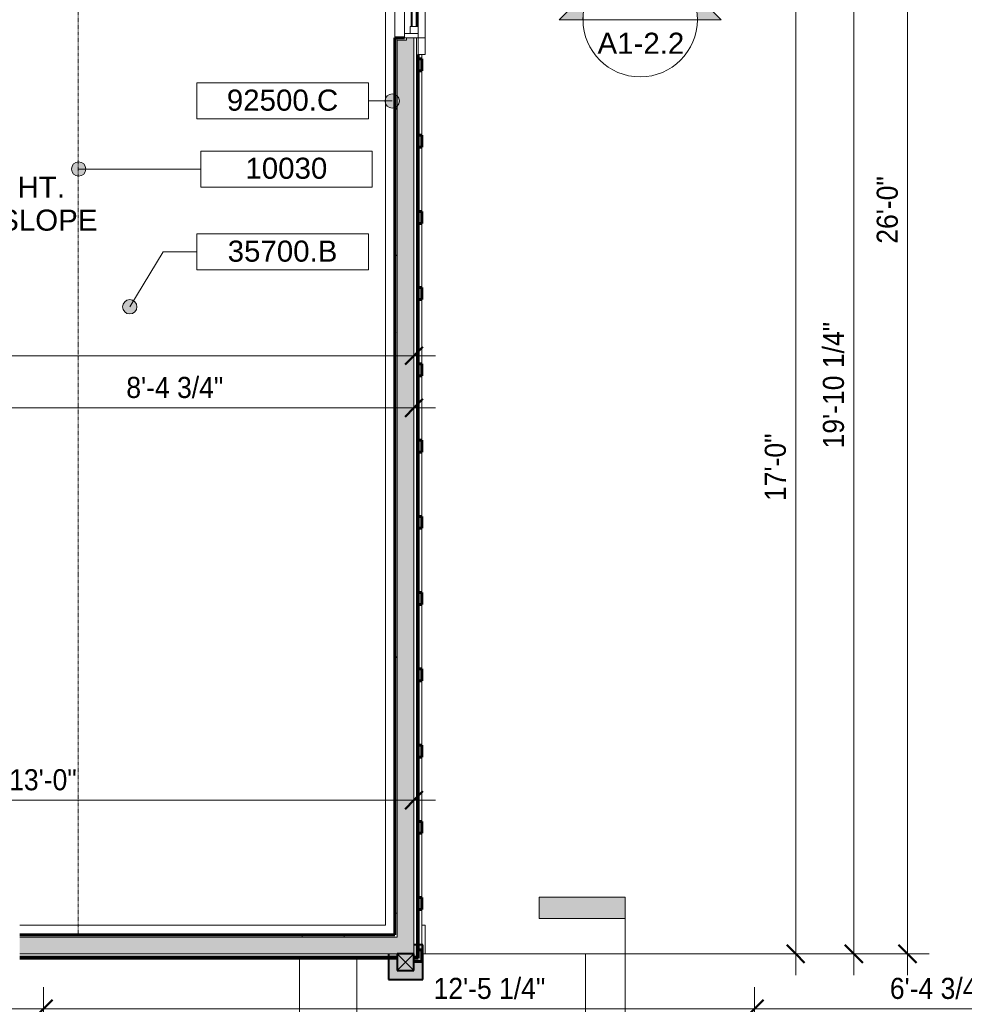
# Model space of a CAD drawing. Header units: inches. Extents: x -655 to 119, y -287 to 603.
# Tile 18 of 22: x -449 to -251, y 181 to 388. Entities that reach past the tile are written whole.
import ezdxf

# ---------------------------------------------------------------- set-up
doc = ezdxf.new("R2010")
doc.units = ezdxf.units.IN
doc.header["$MEASUREMENT"] = 0
doc.linetypes.add('1B Hidden Short', pattern=[0.125, 0.09375, -0.03125])
doc.linetypes.add('3B Center Short', pattern=[0.59375, 0.375, -0.0625, 0.09375, -0.0625])
for name, color, linetype, lineweight in [('A-ANNO-DIMS', 1, 'Continuous', 9), ('A-ANNO-DIMS-48', 1, 'Continuous', 9), ('A-ANNO-NOTE', 2, 'Continuous', 9), ('A-ANNO-SYMB', 6, 'Continuous', 9), ('A-ANNO-TEXT', 2, 'Continuous', 9), ('A-DETL', 5, 'Continuous', 9), ('A-DETL-GENF', 3, 'Continuous', 9), ('A-DETL-MBND', 5, 'Continuous', 9), ('A-FLOR-OTLN', 6, 'Continuous', 18), ('A-GLAZ', 6, 'Continuous', 18), ('A-GLAZ-GLAS', 6, 'Continuous', 40), ('A-WALL', 2, 'Continuous', 18), ('A-WALL-MBNI', 2, 'Continuous', 18), ('A-WALL-PATT', 2, 'Continuous', 60), ('I-WALL', 2, 'Continuous', 18), ('S-COLS', 6, 'Continuous', 9), ('S-FNDN-FTNG', 4, 'Continuous', 18)]:
    doc.layers.add(name, color=color, linetype=linetype, lineweight=lineweight)
doc.styles.add('Arial', font='arial.ttf', dxfattribs={"height": 4.425898})
doc.styles.add('Arial_1', font='arial.ttf', dxfattribs={"width": 0.9, "height": 4.425898})
doc.dimstyles.new('Linear_-_3_32__Arial_2', dxfattribs={"dimscale": 12, "dimtxt": 4.5, "dimasz": 0.3125, "dimexe": 0.375, "dimexo": 0.375, "dimgap": 0.0625, "dimtad": 1, "dimdec": 3, "dimrnd": 0.125, "dimzin": 3, "dimdsep": 46, "dimlunit": 4, "dimtxsty": 'Arial_1', "dimblk1": 'OBLIQUE', "dimblk2": 'OBLIQUE', "dimsah": 1, "dimcen": 0.09, "dimdle": 0.375, "dimazin": 0, "dimtfac": 1, "dimtdec": 3, "dimtix": 1, "dimtmove": 0, "dimatfit": 3, "dimfxl": 1, "dimtvp": 1, "dimfrac": 2, "dimtolj": 1, "dimtzin": 0, "dimarcsym": 2})
doc.dimstyles.new('Linear_-_3_32__Arial_2_1', dxfattribs={"dimscale": 12, "dimtxt": 4.5, "dimasz": 0.1875, "dimexe": 0.375, "dimexo": 0.375, "dimgap": 0.0625, "dimtad": 1, "dimdec": 3, "dimrnd": 0.125, "dimzin": 3, "dimdsep": 46, "dimlunit": 4, "dimtxsty": 'Arial_1', "dimblk1": 'OBLIQUE', "dimblk2": 'OBLIQUE', "dimsah": 1, "dimcen": 0.09, "dimdle": 0.375, "dimazin": 0, "dimtfac": 1, "dimtdec": 3, "dimtix": 1, "dimtmove": 0, "dimatfit": 3, "dimfxl": 1, "dimtvp": 1, "dimfrac": 2, "dimtolj": 1, "dimtzin": 0, "dimarcsym": 2})
doc.dimstyles.new('Linear_-_3_32__Arial_2_2', dxfattribs={"dimscale": 12, "dimtxt": 4.5, "dimasz": 0.1875, "dimexe": 0.375, "dimexo": 0.375, "dimgap": 0.0625, "dimtad": 1, "dimdec": 3, "dimrnd": 0.125, "dimzin": 3, "dimdsep": 46, "dimlunit": 4, "dimtxsty": 'Arial_1', "dimblk1": 'OBLIQUE', "dimblk2": 'OBLIQUE', "dimsah": 1, "dimcen": 0.09, "dimdle": 0.375, "dimazin": 0, "dimtfac": 1, "dimtdec": 3, "dimtix": 1, "dimtmove": 0, "dimatfit": 3, "dimfxl": 1, "dimtvp": 1, "dimfrac": 2, "dimtolj": 1, "dimtzin": 0, "dimarcsym": 2})
doc.dimstyles.new('Linear_-_3_32__Arial_2_3', dxfattribs={"dimscale": 12, "dimtxt": 4.5, "dimasz": 0.3125, "dimexe": 0.375, "dimexo": 0.375, "dimgap": 0.0625, "dimtad": 1, "dimdec": 3, "dimrnd": 0.125, "dimzin": 3, "dimdsep": 46, "dimlunit": 4, "dimtxsty": 'Arial_1', "dimblk1": 'OBLIQUE', "dimblk2": 'OBLIQUE', "dimsah": 1, "dimcen": 0.09, "dimdle": 0.375, "dimazin": 0, "dimtfac": 1, "dimtdec": 3, "dimtix": 1, "dimtmove": 2, "dimatfit": 3, "dimfxl": 1, "dimtvp": 1, "dimfrac": 2, "dimtolj": 1, "dimtzin": 0, "dimarcsym": 2})
pattern_1 = [(0, (0, 0), (15.36, 3.84), [0.634, -10.886, 0.634, -10.886, -61.44]), (0, (0, 0), (15.36, 3.84), [-23.04, 0.634, -22.406, 0.634, -10.886, -26.88]), (0, (0, 0), (15.36, 3.84), [-57.6, 0.634, -7.046, 0.634, -18.566]), (120, (5.76, 1.92), (-11.005538, 11.38215), [0.634, -10.886, 0.634, -10.886, -61.44]), (120, (5.76, 1.92), (-11.005538, 11.38215), [-23.04, 0.634, -22.406, 0.634, -10.886, -26.88]), (120, (5.76, 1.92), (-11.005538, 11.38215), [-57.6, 0.634, -7.046, 0.634, -18.566]), (240, (7.68, 9.6), (-4.354462, -15.22215), [0.634, -10.886, 0.634, -10.886, -61.44]), (240, (7.68, 9.6), (-4.354462, -15.22215), [-23.04, 0.634, -22.406, 0.634, -10.886, -26.88]), (240, (7.68, 9.6), (-4.354462, -15.22215), [-57.6, 0.634, -7.046, 0.634, -18.566])]
pattern_2 = [(45, (0, 0), (-4.00647, 4.00647), []), (135, (0, 0), (-4.00647, -4.00647), [])]

# ---------------------------------------------------------------- blocks, each defined once
blk = doc.blocks.new('Single Casement - 2050CS-2109448-First Floor Plan')
at = {"layer": 'A-GLAZ'}
for p, q in [((-11.75, 3.94), (-15.25, 3.94)), ((-15.25, 3.94), (-15.25, 2.44)), ((-15.25, 2.44), (-11.75, 2.44)), ((-11.75, 2.44), (-11.75, 3.94)), ((-11.75, 3.94), (11.75, 3.94)), ((11.75, 2.44), (-11.75, 2.44)), ((-11.75, 2.44), (-11.75, -0.44)), ((-10.83, -0.44), (-10.83, 2.44)), ((-10.83, 2.44), (-9.38, 2.44)), ((-9.38, 2.44), (-9.38, 0.73)), ((9.37, 2.44), (-0.73, 2.44)), ((10.83, 2.44), (9.37, 2.44)), ((9.37, 2.44), (9.37, 0.73)), ((9.37, 0.73), (9.37, 2.44)), ((10.83, 2.44), (10.83, -0.44)), ((15.25, 3.94), (11.75, 3.94)), ((11.75, 3.94), (11.75, 2.44)), ((11.75, -0.44), (11.75, 2.44)), ((11.75, 2.44), (15.25, 2.44)), ((15.25, 2.44), (15.25, 3.94)), ((-9.38, 0.73), (-10.83, 0.73)), ((9.37, 0.73), (10.83, 0.73)), ((-11.75, -0.44), (11.75, -0.44))]:
    blk.add_line(p, q, dxfattribs=at)
at = {"layer": 'A-GLAZ-GLAS'}
for p, q in [((9.37, 2.13), (-9.38, 2.13)), ((9.37, 1.13), (-9.38, 1.13))]:
    blk.add_line(p, q, dxfattribs=at)
blk = doc.blocks.new('Trus Joist - TimberStrand LSL - Post Column - TimberStrand_ 1_3E _ 3 1_2 x 3 1_2_-2939583-First Floor Plan')
at = {"layer": 'S-COLS', "lineweight": 40}
for p, q in [((1.75, 1.75), (-1.75, 1.75)), ((-1.75, 1.75), (-1.75, -1.75)), ((1.75, -1.75), (1.75, 1.75)), ((-1.75, -1.75), (1.75, -1.75))]:
    blk.add_line(p, q, dxfattribs=at)
blk = doc.blocks.new('Garage Slab Stem Wall - Slab Plan-2085818-First Floor Plan')
at = {"layer": 'A-DETL-MBND'}
for p, q in [((-372.29, 197.83), (-372.29, 429.58)), ((-449.04, 197.83), (-372.29, 197.83))]:
    blk.add_line(p, q, dxfattribs=at)
blk = doc.blocks.new('Garage Slab Steps - Garage Slab Steps-2700828-First Floor Plan')
at = {"layer": 'A-DETL-MBND'}
for p, q in [((-390.29, 164.91), (-390.29, 190.96)), ((-378.29, 190.96), (-378.29, 155.82)), ((-364.66, 191.83), (-330.29, 191.83)), ((-330.29, 134.21), (-330.29, 191.83)), ((-390.29, 162.11), (-390.29, 162.97)), ((-390.29, 149.82), (-390.29, 160.17)), ((-378.29, 155.82), (-378.29, 140.62)), ((-390.29, 134.62), (-390.29, 149.82)), ((-378.29, 140.62), (-378.29, 133.83)), ((-390.29, 133.83), (-390.29, 134.62))]:
    blk.add_line(p, q, dxfattribs=at)
blk = doc.blocks.new('Section - 3_32_ x 3_8_-54337-First Floor Plan')
at = {"layer": 'A-ANNO-SYMB'}
blk.add_hatch(color=256, dxfattribs=at).paths.add_polyline_path([(0, 0.375), (0, 0), (-0.09375, 0), (-0.09375, 0.375)], flags=0)
for p, q in [((0, 0.375), (-0.09375, 0.375)), ((-0.09375, 0.375), (-0.09375, 0)), ((0, 0), (0, 0.375)), ((-0.09375, 0), (0, 0))]:
    blk.add_line(p, q, dxfattribs=at)
blk = doc.blocks.new('Section - Section Head - Filled-22785-First Floor Plan')
at = {"layer": 'A-ANNO-SYMB'}
h = blk.add_hatch(color=256, dxfattribs=at)
edge = h.paths.add_edge_path(flags=0)
edge.add_line((-0.4268, 0.1768), (-0.25, 0.3536))
edge.add_line((-0.25, 0.3536), (-0.25, 0.25))
edge.add_arc((-0.25, 0), 0.25, 90, 135)
h = blk.add_hatch(color=256, dxfattribs=at)
edge = h.paths.add_edge_path(flags=0)
edge.add_arc((-0.25, 0), 0.25, 45, 90)
edge.add_line((-0.25, 0.25), (-0.25, 0.3536))
edge.add_line((-0.25, 0.3536), (-0.0732, 0.1768))
h = blk.add_hatch(color=256, dxfattribs=at)
edge = h.paths.add_edge_path(flags=0)
edge.add_arc((-0.25, 0), 0.2503, 137.9216, 180)
edge.add_line((-0.5003, 0), (-0.6036, 0))
edge.add_line((-0.6036, 0), (-0.4358, 0.1678))
h = blk.add_hatch(color=256, dxfattribs=at)
edge = h.paths.add_edge_path(flags=0)
edge.add_line((-0.0642, 0.1678), (0.1036, 0))
edge.add_line((0.1036, 0), (0.0003, 0))
edge.add_arc((-0.25, 0), 0.2503, 0, 42.0784)
for p, q in [((-0.25, 0.3536), (-0.6036, 0)), ((-0.25, 0.3536), (-0.4268, 0.1768)), ((-0.25, 0.3536), (0.1036, 0)), ((-0.25, 0.25), (-0.25, 0.3536)), ((-0.0732, 0.1768), (-0.25, 0.3536)), ((-0.25, 0.3536), (-0.25, 0.25)), ((-0.4358, 0.1678), (-0.6036, 0)), ((0.1036, 0), (-0.0642, 0.1678)), ((-0.6036, 0), (-0.5003, 0)), ((0.0003, 0), (0.1036, 0)), ((-0.5, 0), (-0.6036, 0)), ((0, 0), (0.1036, 0))]:
    blk.add_line(p, q, dxfattribs=at)
for radius, start, end in [(0.25, 360, 180), (0.25, 90, 135), (0.25, 45, 90), (0.2503, 137.9216, 180), (0.2503, 0, 42.0784), (0.25, 180, 360)]:
    blk.add_arc((-0.25, 0), radius, start, end, dxfattribs=at)
blk = doc.blocks.new('DIMBLOCK18-First Floor Plan')
at = {"layer": 'A-ANNO-DIMS-48', "transparency": 16777216}
for p, q in [((-262.68, 187.33), (-262.68, 508.33)), ((-363.35, 503.83), (-258.18, 503.83)), ((-262.68, 503.83), (-363.35, 503.83)), ((-363.35, 191.83), (-258.18, 191.83)), ((-262.68, 191.83), (-363.35, 191.83))]:
    blk.add_line(p, q, dxfattribs=at)
at = {"layer": 'A-ANNO-DIMS-48', "lineweight": 50, "transparency": 16777216}
for p, q in [((-262.68, 503.83), (-264.56, 505.71)), ((-262.68, 503.83), (-260.81, 501.96)), ((-262.68, 191.83), (-264.56, 193.71)), ((-262.68, 191.83), (-260.81, 189.96))]:
    blk.add_line(p, q, dxfattribs=at)
at = {"layer": 'A-ANNO-DIMS-48', "color": 0, "transparency": 16777216, "insert": (-269.17, 340.87), "char_height": 4.426, "width": 16.6985, "attachment_point": 1, "rotation": 90, "line_spacing_factor": 0.938532, "style": 'Arial_1'}
blk.add_mtext('26\'-0"', dxfattribs=at)
blk = doc.blocks.new('_Oblique')
at = {"color": 0, "linetype": 'ByBlock', "lineweight": -2}
blk.add_line((-0.5, -0.5), (0.5, 0.5), dxfattribs=at)
blk = doc.blocks.new('DIMBLOCK19-First Floor Plan')
at = {"layer": 'A-ANNO-DIMS-48', "lineweight": 50, "transparency": 16777216}
for p, q in [((-286.17, 395.83), (-287.3, 396.96)), ((-286.17, 395.83), (-285.05, 394.71)), ((-286.17, 191.83), (-288.05, 193.71)), ((-286.17, 191.83), (-284.3, 189.96))]:
    blk.add_line(p, q, dxfattribs=at)
at = {"layer": 'A-ANNO-DIMS-48', "transparency": 16777216}
for p, q in [((-359.41, 395.83), (-281.67, 395.83)), ((-286.17, 187.33), (-286.17, 395.83)), ((-363.35, 191.83), (-281.67, 191.83)), ((-286.17, 191.83), (-363.35, 191.83))]:
    blk.add_line(p, q, dxfattribs=at)
at = {"layer": 'A-ANNO-DIMS-48', "linetype": '3B Center Short', "transparency": 16777216}
blk.add_line((-286.17, 395.83), (-359.41, 395.83), dxfattribs=at)
at = {"layer": 'A-ANNO-DIMS-48', "color": 0, "transparency": 16777216, "insert": (-292.66, 286.87), "char_height": 4.426, "width": 16.6985, "attachment_point": 1, "rotation": 90, "line_spacing_factor": 0.938532, "style": 'Arial_1'}
blk.add_mtext('17\'-0"', dxfattribs=at)
blk = doc.blocks.new('DIMBLOCK26-First Floor Plan')
at = {"layer": 'A-ANNO-DIMS-48', "transparency": 16777216}
for p, q in [((-467.04, 166.42), (-467.04, 310.93)), ((-366.29, 304.59), (-366.29, 310.93)), ((-467.04, 306.43), (-361.79, 306.43)), ((-366.29, 306.43), (-366.29, 304.59))]:
    blk.add_line(p, q, dxfattribs=at)
at = {"layer": 'A-ANNO-DIMS-48', "lineweight": 50, "transparency": 16777216}
for p, q in [((-366.29, 306.43), (-364.41, 308.31)), ((-467.04, 306.43), (-468.16, 305.31)), ((-467.04, 306.43), (-465.91, 307.56)), ((-366.29, 306.43), (-368.16, 304.56))]:
    blk.add_line(p, q, dxfattribs=at)
at = {"layer": 'A-ANNO-DIMS-48', "linetype": '3B Center Short', "transparency": 16777216}
blk.add_line((-467.04, 306.43), (-467.04, 166.42), dxfattribs=at)
at = {"layer": 'A-ANNO-DIMS-48', "color": 0, "transparency": 16777216, "insert": (-426.66, 312.92), "char_height": 4.426, "width": 24.0092, "attachment_point": 1, "line_spacing_factor": 0.938532, "style": 'Arial_1'}
blk.add_mtext('8\'-4 3/4"', dxfattribs=at)
blk = doc.blocks.new('DIMBLOCK27-First Floor Plan')
at = {"layer": 'A-ANNO-DIMS-48', "transparency": 16777216}
for p, q in [((-597.04, 315.52), (-597.04, 321.87)), ((-366.29, 315.52), (-366.29, 321.87)), ((-601.54, 317.37), (-361.79, 317.37)), ((-597.04, 317.37), (-597.04, 315.52)), ((-366.29, 317.37), (-366.29, 315.52))]:
    blk.add_line(p, q, dxfattribs=at)
at = {"layer": 'A-ANNO-DIMS-48', "lineweight": 50, "transparency": 16777216}
for p, q in [((-597.04, 317.37), (-595.16, 319.24)), ((-366.29, 317.37), (-364.41, 319.24)), ((-597.04, 317.37), (-598.91, 315.49)), ((-366.29, 317.37), (-368.16, 315.49))]:
    blk.add_line(p, q, dxfattribs=at)
at = {"layer": 'A-ANNO-DIMS-48', "color": 0, "transparency": 16777216, "insert": (-493.19, 323.86), "char_height": 4.426, "width": 27.6646, "attachment_point": 1, "line_spacing_factor": 0.938532, "style": 'Arial_1'}
blk.add_mtext('19\'-2 3/4"', dxfattribs=at)
blk = doc.blocks.new('DIMBLOCK34-First Floor Plan')
at = {"layer": 'A-ANNO-DIMS-48', "transparency": 16777216}
for p, q in [((-522.29, 131.89), (-522.29, 184.81)), ((-444.04, 131.89), (-444.04, 184.81)), ((-526.79, 180.31), (-444.04, 180.31)), ((-522.29, 180.31), (-522.29, 131.89)), ((-444.04, 180.31), (-444.04, 131.89))]:
    blk.add_line(p, q, dxfattribs=at)
at = {"layer": 'A-ANNO-DIMS-48', "lineweight": 50, "transparency": 16777216}
for p, q in [((-522.29, 180.31), (-520.41, 182.18)), ((-444.04, 180.31), (-442.16, 182.18)), ((-522.29, 180.31), (-524.16, 178.43)), ((-444.04, 180.31), (-445.91, 178.43))]:
    blk.add_line(p, q, dxfattribs=at)
at = {"layer": 'A-ANNO-DIMS-48', "color": 0, "transparency": 16777216, "insert": (-494.34, 186.8), "char_height": 4.426, "width": 24.0092, "attachment_point": 1, "line_spacing_factor": 0.938532, "style": 'Arial_1'}
blk.add_mtext('6\'-6 1/4"', dxfattribs=at)
blk = doc.blocks.new('DIMBLOCK35-First Floor Plan')
at = {"layer": 'A-ANNO-DIMS-48', "transparency": 16777216}
for p, q in [((-444.04, 131.89), (-444.04, 184.81)), ((-294.79, 131.89), (-294.79, 184.81)), ((-444.04, 180.31), (-294.79, 180.31)), ((-444.04, 180.31), (-444.04, 131.89)), ((-294.79, 180.31), (-294.79, 131.89))]:
    blk.add_line(p, q, dxfattribs=at)
at = {"layer": 'A-ANNO-DIMS-48', "lineweight": 50, "transparency": 16777216}
for p, q in [((-444.04, 180.31), (-442.16, 182.18)), ((-294.79, 180.31), (-292.91, 182.18)), ((-444.04, 180.31), (-445.91, 178.43)), ((-294.79, 180.31), (-296.66, 178.43))]:
    blk.add_line(p, q, dxfattribs=at)
at = {"layer": 'A-ANNO-DIMS-48', "color": 0, "transparency": 16777216, "insert": (-362.17, 186.8), "char_height": 4.426, "width": 27.6646, "attachment_point": 1, "line_spacing_factor": 0.938532, "style": 'Arial_1'}
blk.add_mtext('12\'-5 1/4"', dxfattribs=at)
blk = doc.blocks.new('DIMBLOCK36-First Floor Plan')
at = {"layer": 'A-ANNO-DIMS-48', "transparency": 16777216}
for p, q in [((-294.79, 131.89), (-294.79, 184.81)), ((-218.04, 131.89), (-218.04, 184.81)), ((-294.79, 180.31), (-218.04, 180.31)), ((-294.79, 180.31), (-294.79, 131.89)), ((-218.04, 180.31), (-218.04, 131.89))]:
    blk.add_line(p, q, dxfattribs=at)
at = {"layer": 'A-ANNO-DIMS-48', "lineweight": 50, "transparency": 16777216}
for p, q in [((-294.79, 180.31), (-292.91, 182.18)), ((-218.04, 180.31), (-216.16, 182.18)), ((-294.79, 180.31), (-296.66, 178.43)), ((-218.04, 180.31), (-219.91, 178.43))]:
    blk.add_line(p, q, dxfattribs=at)
at = {"layer": 'A-ANNO-DIMS-48', "color": 0, "transparency": 16777216, "insert": (-266.41, 186.8), "char_height": 4.426, "width": 24.0092, "attachment_point": 1, "line_spacing_factor": 0.938532, "style": 'Arial_1'}
blk.add_mtext('6\'-4 3/4"', dxfattribs=at)
blk = doc.blocks.new('DIMBLOCK72-First Floor Plan')
at = {"layer": 'A-ANNO-DIMS-48', "transparency": 16777216}
for p, q in [((-522.29, 196.33), (-522.29, 228.6)), ((-366.29, 196.33), (-366.29, 228.6)), ((-526.79, 224.1), (-361.79, 224.1)), ((-522.29, 224.1), (-522.29, 196.33)), ((-366.29, 224.1), (-366.29, 196.33))]:
    blk.add_line(p, q, dxfattribs=at)
at = {"layer": 'A-ANNO-DIMS-48', "lineweight": 50, "transparency": 16777216}
for p, q in [((-522.29, 224.1), (-520.41, 225.97)), ((-366.29, 224.1), (-364.41, 225.97)), ((-522.29, 224.1), (-524.16, 222.22)), ((-366.29, 224.1), (-368.16, 222.22))]:
    blk.add_line(p, q, dxfattribs=at)
at = {"layer": 'A-ANNO-DIMS-48', "color": 0, "transparency": 16777216, "insert": (-451.24, 230.59), "char_height": 4.426, "width": 16.6985, "attachment_point": 1, "line_spacing_factor": 0.938532, "style": 'Arial_1'}
blk.add_mtext('13\'-0"', dxfattribs=at)
blk = doc.blocks.new('DIMBLOCK84-First Floor Plan')
at = {"layer": 'A-ANNO-DIMS-48', "lineweight": 50, "transparency": 16777216}
for p, q in [((-273.97, 430.08), (-275.85, 431.96)), ((-273.97, 430.08), (-272.1, 428.21)), ((-273.97, 191.83), (-275.85, 193.71)), ((-273.97, 191.83), (-272.1, 189.96))]:
    blk.add_line(p, q, dxfattribs=at)
at = {"layer": 'A-ANNO-DIMS-48', "transparency": 16777216}
for p, q in [((-363.35, 430.08), (-269.47, 430.08)), ((-273.97, 430.08), (-363.35, 430.08)), ((-273.97, 187.33), (-273.97, 430.08)), ((-363.35, 191.83), (-269.47, 191.83)), ((-273.97, 191.83), (-363.35, 191.83))]:
    blk.add_line(p, q, dxfattribs=at)
at = {"layer": 'A-ANNO-DIMS-48', "color": 0, "transparency": 16777216, "insert": (-280.47, 297.91), "char_height": 4.4259, "width": 31.32, "attachment_point": 1, "rotation": 90, "line_spacing_factor": 0.938532, "style": 'Arial_1'}
blk.add_mtext('19\'-10 1/4"', dxfattribs=at)
blk = doc.blocks.new('Keynote Tag - Keynote Number - Boxed - Small-135510-First Floor Plan')
at = {"layer": 'A-ANNO-NOTE'}
for p, q in [((-0.375, -0.0792), (-0.375, 0.0781)), ((-0.375, 0.0781), (0.375, 0.0781)), ((0.375, 0.0781), (0.375, -0.0792)), ((-0.375, -0.0792), (0.375, -0.0792))]:
    blk.add_line(p, q, dxfattribs=at)

msp = doc.modelspace()

# ---------------------------------------------------------------- hatches: boundary and pattern name
at = {"layer": 'A-ANNO-NOTE'}
h = msp.add_hatch(color=256, dxfattribs=at)
edge = h.paths.add_edge_path(flags=0)
edge.add_arc((-370.852, 370.83), 1.5, 0, 360)
h = msp.add_hatch(color=256, dxfattribs=at)
edge = h.paths.add_edge_path(flags=0)
edge.add_arc((-436.6623, 356.539), 1.5, 0, 360)
h = msp.add_hatch(color=256, dxfattribs=at)
edge = h.paths.add_edge_path(flags=0)
edge.add_arc((-425.9368, 327.6315), 1.5, 0, 360)
at = {"layer": 'A-DETL-GENF'}
msp.add_hatch(color=9, dxfattribs=at).paths.add_polyline_path([(-364.6611, 186.4571), (-364.4111, 186.4571), (-364.4111, 193.7071), (-366.2861, 193.7071), (-366.2861, 191.8321), (-371.6611, 191.8234), (-371.6611, 186.4571), (-365.4111, 186.4571)], flags=0)
at = {"layer": 'A-WALL-PATT'}
h = msp.add_hatch(color=256, dxfattribs=at)
h.paths.add_polyline_path([(-367.8486, 191.8321), (-366.2861, 191.8321), (-366.2861, 384.0821), (-367.8486, 384.0821), (-367.8486, 383.5821), (-369.7861, 383.5821), (-369.7861, 191.8321)], flags=0)
h.paths.add_polyline_path([(-367.8486, 407.5821), (-366.2861, 407.5821), (-366.2861, 456.0821), (-367.8486, 456.0821), (-367.8486, 455.5821), (-369.7861, 455.5821), (-369.7861, 408.0821), (-367.8486, 408.0821)], flags=0)
h.paths.add_polyline_path([(-367.8486, 479.5821), (-366.2861, 479.5821), (-366.2985, 500.3321), (-369.7861, 500.3321), (-369.7861, 480.0821), (-367.8486, 480.0821)], flags=0)
at = {"layer": 'A-WALL-PATT', "lineweight": 9}
h = msp.add_hatch(dxfattribs=at)
h.set_pattern_fill('FP_1', color=256, style=0, pattern_type=2)
h.set_pattern_definition(pattern_1)
h.paths.add_polyline_path([(-369.7861, 195.3321), (-369.7861, 383.5821), (-367.8486, 383.5821), (-367.8486, 384.0821), (-370.2861, 384.0821), (-370.2861, 195.3321)], flags=0)
h.paths.add_polyline_path([(-369.7861, 407.5821), (-367.8486, 407.5821), (-367.8486, 408.0821), (-369.7861, 408.0821), (-369.7861, 430.0821), (-370.2861, 430.0821), (-370.2861, 407.5821)], flags=0)
h.paths.add_polyline_path([(-370.2861, 433.5821), (-369.7861, 433.5821), (-369.7861, 455.5821), (-367.8486, 455.5821), (-367.8486, 456.0821), (-370.2861, 456.0821), (-370.2861, 434.0821)], flags=0)
h.paths.add_polyline_path([(-370.2861, 479.5821), (-367.8486, 479.5821), (-367.8486, 480.0821), (-369.7861, 480.0821), (-369.7861, 499.8321), (-370.2861, 499.8321), (-370.2861, 480.0821)], flags=0)
h = msp.add_hatch(dxfattribs=at)
h.set_pattern_fill('FP_3', color=256, style=0, pattern_type=2)
h.set_pattern_definition(pattern_2)
h.paths.add_polyline_path([(-364.6611, 313.1446), (-364.6611, 315.6446), (-365.4111, 315.6446), (-365.4111, 313.1446)], flags=0)
h = msp.add_hatch(dxfattribs=at)
h.set_pattern_fill('FP_3', color=256, style=0, pattern_type=2)
h.set_pattern_definition(pattern_2)
h.paths.add_polyline_path([(-365.4111, 297.1446), (-364.6611, 297.1446), (-364.6611, 299.6446), (-365.4111, 299.6446)], flags=0)
h = msp.add_hatch(dxfattribs=at)
h.set_pattern_fill('FP_3', color=256, style=0, pattern_type=2)
h.set_pattern_definition(pattern_2)
h.paths.add_polyline_path([(-364.6611, 281.1446), (-364.6611, 283.6446), (-365.4111, 283.6446), (-365.4111, 281.1446)], flags=0)
h = msp.add_hatch(dxfattribs=at)
h.set_pattern_fill('FP_3', color=256, style=0, pattern_type=2)
h.set_pattern_definition(pattern_2)
h.paths.add_polyline_path([(-365.4111, 265.1446), (-364.6611, 265.1446), (-364.6611, 267.6446), (-365.4111, 267.6446)], flags=0)
h = msp.add_hatch(dxfattribs=at)
h.set_pattern_fill('FP_3', color=256, style=0, pattern_type=2)
h.set_pattern_definition(pattern_2)
h.paths.add_polyline_path([(-365.4111, 249.1446), (-364.6611, 249.1446), (-364.6611, 251.6446), (-365.4111, 251.6446)], flags=0)
h = msp.add_hatch(dxfattribs=at)
h.set_pattern_fill('FP_3', color=256, style=0, pattern_type=2)
h.set_pattern_definition(pattern_2)
h.paths.add_polyline_path([(-364.6611, 233.1446), (-364.6611, 235.6446), (-365.4111, 235.6446), (-365.4111, 233.1446)], flags=0)
h = msp.add_hatch(dxfattribs=at)
h.set_pattern_fill('FP_3', color=256, style=0, pattern_type=2)
h.set_pattern_definition(pattern_2)
h.paths.add_polyline_path([(-364.6611, 217.1446), (-364.6611, 219.6446), (-365.4111, 219.6446), (-365.4111, 217.1446)], flags=0)
h = msp.add_hatch(dxfattribs=at)
h.set_pattern_fill('FP_3', color=256, style=0, pattern_type=2)
h.set_pattern_definition(pattern_2)
h.paths.add_polyline_path([(-365.4111, 201.1446), (-364.6611, 201.1446), (-364.6611, 203.6446), (-365.4111, 203.6446)], flags=0)
at = {"layer": 'A-WALL-PATT'}
h = msp.add_hatch(color=256, dxfattribs=at)
h.paths.add_polyline_path([(-370.2861, 191.8321), (-369.7861, 191.8321), (-369.7861, 195.3321), (-449.0361, 195.3321), (-449.0361, 191.8321), (-372.2861, 191.8321)], flags=0)
h.paths.add_polyline_path([(-597.0361, 191.8321), (-485.0361, 191.8321), (-485.0361, 195.3321), (-597.0361, 195.3321), (-597.0361, 193.3946)], flags=0)
at = {"layer": 'A-WALL-PATT', "lineweight": 9}
h = msp.add_hatch(dxfattribs=at)
h.set_pattern_fill('FP_1', color=256, style=0, pattern_type=2)
h.set_pattern_definition(pattern_1)
h.paths.add_polyline_path([(-370.2875, 195.3321), (-370.2861, 195.3321), (-370.2861, 195.8321), (-449.0361, 195.8321), (-449.0361, 195.3321), (-372.0669, 195.3321)], flags=0)
h.paths.add_polyline_path([(-589.6053, 195.3321), (-485.0361, 195.3321), (-485.0361, 195.8321), (-596.5361, 195.8321), (-596.5361, 195.3321)], flags=0)
h = msp.add_hatch(dxfattribs=at)
h.set_pattern_fill('FP_2', color=256, style=0, pattern_type=2)
h.set_pattern_definition([(135, (0, 0), (-4.006467, -4.006467), [])])
h.paths.add_polyline_path([(-606.7861, 190.9571), (-524.1611, 190.9571), (-524.1611, 191.3321), (-606.7861, 191.3321)], flags=0)
h.paths.add_polyline_path([(-372.2861, 190.9571), (-371.6611, 190.9571), (-371.6611, 191.3321), (-449.0361, 191.3321), (-449.0361, 190.9571), (-375.4971, 190.9571)], flags=0)
h.paths.add_polyline_path([(-510.0049, 190.9571), (-485.0361, 190.9571), (-485.0361, 191.3321), (-516.9111, 191.3321), (-516.9111, 190.9571)], flags=0)

# ---------------------------------------------------------------- linework, layer by layer
at = {"layer": 'A-ANNO-NOTE'}
for p, q in [((-370.852, 370.83), (-375.8586, 370.83)), ((-436.6623, 356.539), (-420.053, 356.539)), ((-420.053, 356.539), (-411.053, 356.539)), ((-425.9368, 327.6315), (-418.8977, 339.1406)), ((-418.8977, 339.1406), (-411.8586, 339.1406))]:
    msp.add_line(p, q, dxfattribs=at)
for centre in [(-370.852, 370.83), (-436.6623, 356.539), (-425.9368, 327.6315)]:
    msp.add_circle(centre, 1.5, dxfattribs=at)
at = {"layer": 'A-ANNO-SYMB'}
for p, q in [((-330.8089, 387.8836), (-306.8089, 387.8836)), ((-321.9946, 199.2182), (-321.9946, -29.1304))]:
    msp.add_line(p, q, dxfattribs=at)
at = {"layer": 'A-DETL', "linetype": '1B Hidden Short', "lineweight": 18}
msp.add_line((-436.7861, 499.8321), (-436.7861, 195.3321), dxfattribs=at)
at = {"layer": 'A-DETL', "lineweight": 40}
for p, q in [((-364.4111, 193.7071), (-366.2861, 193.7071)), ((-364.4111, 186.4571), (-364.4111, 193.7071)), ((-371.6611, 191.8321), (-371.6611, 186.4571)), ((-371.6611, 186.4571), (-364.4111, 186.4571))]:
    msp.add_line(p, q, dxfattribs=at)
at = {"layer": 'A-DETL'}
for p, q in [((-369.7861, 188.3321), (-366.2861, 191.8321)), ((-366.2861, 188.3321), (-369.7861, 191.8321))]:
    msp.add_line(p, q, dxfattribs=at)
at = {"layer": 'A-FLOR-OTLN'}
for p, q in [((-363.9111, 197.8321), (-364.6611, 197.8321)), ((-363.9111, 191.8321), (-363.9111, 197.8321))]:
    msp.add_line(p, q, dxfattribs=at)
at = {"layer": 'A-WALL'}
for p, q in [((-370.2861, 384.0821), (-370.2861, 407.5821)), ((-369.7861, 383.5821), (-369.7861, 195.3321)), ((-367.8486, 383.5821), (-369.7861, 383.5821)), ((-367.8486, 383.5821), (-367.8486, 384.0821)), ((-366.2861, 191.8321), (-366.2861, 384.0821)), ((-365.7861, 191.3321), (-365.7861, 384.0821))]:
    msp.add_line(p, q, dxfattribs=at)
at = {"layer": 'A-WALL', "lineweight": 60}
for p, q in [((-370.2861, 384.0821), (-370.2861, 195.8321)), ((-368.2861, 384.0821), (-370.2861, 384.0821)), ((-365.4111, 380.5821), (-365.4111, 190.9571)), ((-364.6611, 379.6446), (-365.4111, 379.6446)), ((-364.6611, 377.1446), (-364.6611, 379.6446)), ((-365.4111, 377.1446), (-364.6611, 377.1446)), ((-364.6611, 363.6446), (-365.4111, 363.6446)), ((-364.6611, 361.1446), (-364.6611, 363.6446)), ((-365.4111, 361.1446), (-364.6611, 361.1446)), ((-364.6611, 347.6446), (-365.4111, 347.6446)), ((-364.6611, 345.1446), (-364.6611, 347.6446)), ((-365.4111, 345.1446), (-364.6611, 345.1446)), ((-364.6611, 331.6446), (-365.4111, 331.6446)), ((-364.6611, 329.1446), (-364.6611, 331.6446)), ((-365.4111, 329.1446), (-364.6611, 329.1446)), ((-364.6611, 315.6446), (-365.4111, 315.6446)), ((-364.6611, 313.1446), (-364.6611, 315.6446)), ((-365.4111, 313.1446), (-364.6611, 313.1446)), ((-364.6611, 299.6446), (-365.4111, 299.6446)), ((-364.6611, 297.1446), (-364.6611, 299.6446)), ((-365.4111, 297.1446), (-364.6611, 297.1446)), ((-364.6611, 283.6446), (-365.4111, 283.6446)), ((-364.6611, 281.1446), (-364.6611, 283.6446)), ((-365.4111, 281.1446), (-364.6611, 281.1446)), ((-364.6611, 267.6446), (-365.4111, 267.6446)), ((-364.6611, 265.1446), (-364.6611, 267.6446)), ((-365.4111, 265.1446), (-364.6611, 265.1446)), ((-364.6611, 251.6446), (-365.4111, 251.6446)), ((-364.6611, 249.1446), (-364.6611, 251.6446)), ((-365.4111, 249.1446), (-364.6611, 249.1446)), ((-364.6611, 235.6446), (-365.4111, 235.6446)), ((-364.6611, 233.1446), (-364.6611, 235.6446)), ((-365.4111, 233.1446), (-364.6611, 233.1446)), ((-364.6611, 219.6446), (-365.4111, 219.6446)), ((-364.6611, 217.1446), (-364.6611, 219.6446)), ((-365.4111, 217.1446), (-364.6611, 217.1446)), ((-364.6611, 203.6446), (-365.4111, 203.6446)), ((-364.6611, 201.1446), (-364.6611, 203.6446)), ((-365.4111, 201.1446), (-364.6611, 201.1446)), ((-364.6611, 192.7071), (-365.4111, 192.7071)), ((-364.6611, 190.2071), (-364.6611, 192.7071)), ((-370.2861, 190.9571), (-369.7861, 190.9571)), ((-366.2861, 190.9571), (-365.4111, 190.9571)), ((-366.2861, 190.2071), (-364.6611, 190.2071))]:
    msp.add_line(p, q, dxfattribs=at)
at = {"layer": 'A-WALL-MBNI', "lineweight": 9}
for p, q in [((-364.6611, 379.6446), (-364.6611, 380.5821)), ((-364.6611, 363.6446), (-364.6611, 377.1446)), ((-364.6611, 347.6446), (-364.6611, 361.1446)), ((-364.6611, 331.6446), (-364.6611, 345.1446)), ((-364.6611, 315.6446), (-364.6611, 329.1446)), ((-364.6611, 299.6446), (-364.6611, 313.1446)), ((-364.6611, 283.6446), (-364.6611, 297.1446)), ((-364.6611, 267.6446), (-364.6611, 281.1446)), ((-364.6611, 251.6446), (-364.6611, 265.1446)), ((-364.6611, 235.6446), (-364.6611, 249.1446)), ((-364.6611, 219.6446), (-364.6611, 233.1446)), ((-364.6611, 203.6446), (-364.6611, 217.1446)), ((-364.6611, 192.7071), (-364.6611, 201.1446))]:
    msp.add_line(p, q, dxfattribs=at)
at = {"layer": 'I-WALL', "lineweight": 60}
for p, q in [((-370.2861, 195.8321), (-449.0361, 195.8321)), ((-449.0361, 190.9571), (-370.2861, 190.9571))]:
    msp.add_line(p, q, dxfattribs=at)
at = {"layer": 'I-WALL'}
for p, q in [((-449.0361, 195.3321), (-369.7861, 195.3321)), ((-449.0361, 191.8321), (-369.7861, 191.8321)), ((-449.0361, 191.3321), (-369.7861, 191.3321)), ((-365.7861, 191.3321), (-366.2861, 191.3321)), ((-365.7861, 191.3321), (-365.7861, 190.9571))]:
    msp.add_line(p, q, dxfattribs=at)

# ---------------------------------------------------------------- block references
at = {"layer": 'A-ANNO-NOTE', "xscale": 47.99999999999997, "yscale": 47.99999999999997, "zscale": 47.99999999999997}
for p in [(-393.8586, 370.8569), (-393.053, 356.5659), (-393.8586, 339.1675)]:
    msp.add_blockref('Keynote Tag - Keynote Number - Boxed - Small-135510-First Floor Plan', p, dxfattribs=at)
at = {"layer": 'A-ANNO-SYMB', "extrusion": (0, 0, -1), "xscale": 47.99999999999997, "yscale": 47.99999999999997, "zscale": 47.99999999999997}
msp.add_blockref('Section - Section Head - Filled-22785-First Floor Plan', (330.8089, 387.8836), dxfattribs=at)
at = {"layer": 'A-ANNO-SYMB', "extrusion": (0, 0, -1), "xscale": 47.99999999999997, "yscale": 47.99999999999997, "zscale": 47.99999999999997, "rotation": 270.0000000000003}
msp.add_blockref('Section - 3_32_ x 3_8_-54337-First Floor Plan', (321.9946, 199.2182), dxfattribs=at)
at = {"layer": 'A-GLAZ', "rotation": 269.9999999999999}
msp.add_blockref('Single Casement - 2050CS-2109448-First Floor Plan', (-367.8486, 395.8321), dxfattribs=at)
at = {"layer": 'S-COLS'}
msp.add_blockref('Trus Joist - TimberStrand LSL - Post Column - TimberStrand_ 1_3E _ 3 1_2 x 3 1_2_-2939583-First Floor Plan', (-368.0361, 190.0821), dxfattribs=at)
at = {"layer": 'S-FNDN-FTNG', "lineweight": 9}
for name in ['Garage Slab Stem Wall - Slab Plan-2085818-First Floor Plan', 'Garage Slab Steps - Garage Slab Steps-2700828-First Floor Plan']:
    msp.add_blockref(name, (0, 0), dxfattribs=at)

# ---------------------------------------------------------------- texts
at = {"layer": 'A-ANNO-SYMB', "insert": (-318.6552, 385.15), "char_height": 4.4259, "width": 21.708, "attachment_point": 2, "line_spacing_factor": 0.938532, "style": 'Arial'}
msp.add_mtext('A1-2.2', dxfattribs=at)
at = {"layer": 'A-ANNO-TEXT', "color": 7, "insert": (-468.2739, 354.9561), "char_height": 4.425898, "width": 84.672, "attachment_point": 2, "line_spacing_factor": 0.938532, "style": 'Arial'}
msp.add_mtext('8\'-11 7/8"+ CLG. HT.\\PVARIES W/ GAR. SLOPE', dxfattribs=at)

# ---------------------------------------------------------------- dimensions: what is measured, and where the dimension line sits
at = {"layer": 'A-ANNO-DIMS'}
for base, p2, dimstyle, override, picture, middle in [((-262.682, 503.8321), (-367.8486, 503.8321), 'Linear_-_3_32__Arial_2', {"dimpost": '<>', "dimfxl": 312}, 'DIMBLOCK18-First Floor Plan', (-265.6917, 347.8321)), ((-273.9742, 430.0821), (-367.8486, 430.0821), 'Linear_-_3_32__Arial_2', {"dimpost": '<>', "dimfxl": 238.25}, 'DIMBLOCK84-First Floor Plan', (-277.0126, 310.9571)), ((-286.1729, 395.8321), (-363.9111, 395.8321), 'Linear_-_3_32__Arial_2_1', {"dimpost": '<>', "dimfxl": 204.037996}, 'DIMBLOCK19-First Floor Plan', (-289.1827, 293.8321))]:
    dim = msp.add_linear_dim(base=base, p1=(-367.8486, 191.8321), p2=p2, angle=90, dimstyle=dimstyle, override=override, dxfattribs=at)
    dim.commit()
    dim.dimension.update_dxf_attribs({"geometry": picture, "text_midpoint": middle})
for base, p1, p2, dimstyle, override, picture, middle in [((-366.2861, 317.3698), (-597.0361, 320.0214), (-366.2861, 320.0214), 'Linear_-_3_32__Arial_2', {"dimpost": '<>', "dimfxl": 230.75}, 'DIMBLOCK27-First Floor Plan', (-481.6611, 320.4097)), ((-366.2861, 306.4337), (-467.0361, 161.9218), (-366.2861, 309.0853), 'Linear_-_3_32__Arial_2_2', {"dimpost": '<>', "dimfxl": 178.347059}, 'DIMBLOCK26-First Floor Plan', (-416.6611, 309.4736)), ((-366.2861, 224.0977), (-522.2861, 191.8321), (-366.2861, 191.8321), 'Linear_-_3_32__Arial_2', {"dimpost": '<>', "dimfxl": 156}, 'DIMBLOCK72-First Floor Plan', (-444.2861, 227.109)), ((-218.0361, 180.3091), (-294.7861, 127.3946), (-218.0361, 127.3946), 'Linear_-_3_32__Arial_2', {"dimpost": '<>', "dimfxl": 76.75}, 'DIMBLOCK36-First Floor Plan', (-256.4111, 183.349))]:
    dim = msp.add_linear_dim(base=base, p1=p1, p2=p2, dimstyle=dimstyle, override=override, dxfattribs=at)
    dim.commit()
    dim.dimension.update_dxf_attribs({"geometry": picture, "text_midpoint": middle})
for base, p1, p2, override, picture, middle in [((-444.0361, 180.3091), (-522.2861, 127.3946), (-444.0361, 127.3946), {"dimpost": '<>', "dimfxl": 78.25}, 'DIMBLOCK34-First Floor Plan', (-482.3357, 183.8498)), ((-294.7861, 180.3091), (-444.0361, 127.3946), (-294.7861, 127.3946), {"dimpost": '<>', "dimfxl": 149.25}, 'DIMBLOCK35-First Floor Plan', (-348.3402, 183.8498))]:
    dim = msp.add_linear_dim(base=base, p1=p1, p2=p2, dimstyle='Linear_-_3_32__Arial_2_3', override=override, dxfattribs=at)
    dim.commit()
    dim.dimension.update_dxf_attribs({"geometry": picture, "text_midpoint": middle, "dimtype": 160})

# ---------------------------------------------------------------- next in the draw order: texts
at = {"layer": 'A-ANNO-NOTE', "char_height": 4.4259, "attachment_point": 2, "line_spacing_factor": 0.938532, "style": 'Arial', "bg_fill": 3, "box_fill_scale": 1.25, "bg_fill_color": 0, "bg_fill_transparency": 0}
for s, insert, width in [('92500.C', (-393.8724, 373.213), 27.864), ('10030', (-393.0667, 358.922), 20.52), ('35700.B', (-393.8724, 341.5237), 27.486)]:
    msp.add_mtext(s, dxfattribs=dict(at, insert=insert, width=width))

doc.saveas('drawing.dxf')
